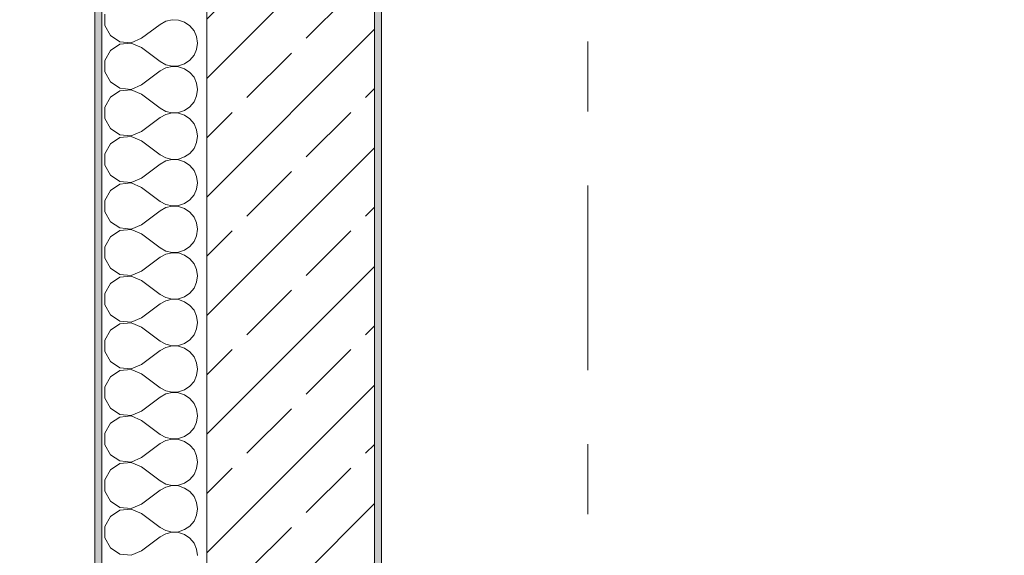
# Model space of a CAD drawing. Header units: metres. Extents: x -3.6 to 84.5, y -11 to 16.8.
# Tile 78 of 256: x -0.3 to 1.1, y 12.2 to 13. Entities that reach past the tile are written whole.
import ezdxf

# ---------------------------------------------------------------- set-up
doc = ezdxf.new("R2010")
doc.units = ezdxf.units.M
doc.header["$MEASUREMENT"] = 0
doc.linetypes.add('Strichlinie doppelt', pattern=[0.546806, 0.264583, -0.105833, 0.070556, -0.105833])
for name, color, linetype in [('152 - Bemaßung_ Beschriftung.Ausbau', 7, 'Continuous'), ('451 - Universal.Achsen Raster', 7, 'Continuous'), ('603 - Struktur.Bodenplatte_ Decke Roh', 7, 'Continuous'), ('604 - Struktur.Wand Aussen', 7, 'Continuous'), ('650 - Abdeckung.Fußboden Aufbau', 7, 'Continuous')]:
    doc.layers.add(name, color=color, linetype=linetype)
doc.styles.add('ERSTELLTER_STIL_2', font='txt')
doc.dimstyles.new('ERSTELLTER_STIL__1', dxfattribs={"dimtxt": 0.1, "dimasz": 0.0532, "dimexe": 0.18, "dimexo": 0.0625, "dimgap": 0, "dimtad": 1, "dimzin": 0, "dimdsep": 46, "dimtxsty": 'ERSTELLTER_STIL_2', "dimblk": 'ARROWHEAD_2', "dimblk1": 'ARROWHEAD_2', "dimblk2": 'ARROWHEAD_2', "dimcen": 0.09, "dimse1": 1, "dimse2": 1, "dimclrd": 7, "dimclre": 7, "dimclrt": 7, "dimazin": 0, "dimtfac": 1, "dimtdec": 4, "dimtmove": 0, "dimatfit": 3, "dimfxl": 1, "dimtolj": 1, "dimtzin": 0, "dimarcsym": 0})
doc.dimstyles.new('ERSTELLTER_STIL__10', dxfattribs={"dimtxt": 0.1, "dimasz": 0.0532, "dimexe": 0.18, "dimexo": 0.0625, "dimgap": 0, "dimtad": 1, "dimzin": 0, "dimdsep": 46, "dimtxsty": 'ERSTELLTER_STIL_2', "dimblk": 'ARROWHEAD_2', "dimblk1": 'ARROWHEAD_2', "dimblk2": 'ARROWHEAD_2', "dimcen": 0.09, "dimse1": 1, "dimse2": 1, "dimclrd": 256, "dimclre": 256, "dimclrt": 256, "dimazin": 0, "dimtfac": 1, "dimtdec": 4, "dimtmove": 0, "dimatfit": 3, "dimfxl": 1, "dimtolj": 1, "dimtzin": 0, "dimarcsym": 0})
doc.dimstyles.new('ERSTELLTER_STIL__3', dxfattribs={"dimtxt": 0.1, "dimasz": 0.0532, "dimexe": 0.18, "dimexo": 0.0625, "dimgap": 0, "dimtad": 1, "dimtih": 1, "dimtoh": 1, "dimzin": 0, "dimdsep": 46, "dimtxsty": 'ERSTELLTER_STIL_2', "dimblk": 'ARROWHEAD_2', "dimblk1": 'ARROWHEAD_2', "dimblk2": 'ARROWHEAD_2', "dimcen": 0.09, "dimse1": 1, "dimse2": 1, "dimclrd": 7, "dimclre": 7, "dimclrt": 7, "dimazin": 0, "dimtfac": 1, "dimtdec": 4, "dimtmove": 0, "dimatfit": 3, "dimfxl": 1, "dimtolj": 1, "dimtzin": 0, "dimarcsym": 0})
doc.dimstyles.new('ERSTELLTER_STIL__4', dxfattribs={"dimtxt": 0.1, "dimasz": 0.0532, "dimexe": 0.18, "dimexo": 0.0625, "dimgap": 0, "dimtad": 1, "dimtih": 1, "dimtoh": 1, "dimzin": 0, "dimdsep": 46, "dimtxsty": 'ERSTELLTER_STIL_2', "dimblk": 'ARROWHEAD_2', "dimblk1": 'ARROWHEAD_2', "dimblk2": 'ARROWHEAD_2', "dimcen": 0.09, "dimse1": 1, "dimse2": 1, "dimclrd": 7, "dimclre": 7, "dimclrt": 7, "dimazin": 0, "dimtfac": 1, "dimtdec": 4, "dimtmove": 2, "dimatfit": 3, "dimfxl": 1, "dimtolj": 1, "dimtzin": 0, "dimarcsym": 0})

# ---------------------------------------------------------------- blocks, each defined once
blk = doc.blocks.new('*X25')
at = {"layer": '604 - Struktur.Wand Aussen', "color": 7, "linetype": 'Continuous', "lineweight": 5}
for p, q in [((-0.1607, 12.9748), (-0.1607, 12.9585)), ((-0.1083, 12.94), (-0.0817, 12.96)), ((-0.0736, 12.9645), (-0.0817, 12.96)), ((-0.0647, 12.9665), (-0.0736, 12.9645)), ((-0.0555, 12.9661), (-0.0647, 12.9665)), ((-0.0468, 12.9631), (-0.0555, 12.9661)), ((-0.0392, 12.9579), (-0.0468, 12.9631)), ((-0.1607, 12.9585), (-0.153, 12.9442)), ((-0.0333, 12.9509), (-0.0392, 12.9579)), ((-0.0296, 12.9424), (-0.0333, 12.9509)), ((-0.153, 12.9442), (-0.1395, 12.9352)), ((-0.1395, 12.9314), (-0.153, 12.9224)), ((-0.1395, 12.9352), (-0.1233, 12.9337)), ((-0.1233, 12.933), (-0.1395, 12.9314)), ((-0.1233, 12.9337), (-0.1083, 12.94)), ((-0.1083, 12.9267), (-0.1233, 12.933)), ((-0.0283, 12.9333), (-0.0296, 12.9424)), ((-0.0296, 12.9242), (-0.0283, 12.9333)), ((-0.153, 12.9224), (-0.1607, 12.9081)), ((-0.1083, 12.9267), (-0.0817, 12.9067)), ((-0.0333, 12.9158), (-0.0296, 12.9242)), ((-0.1607, 12.9081), (-0.1607, 12.8919)), ((-0.0817, 12.9067), (-0.0736, 12.9022)), ((-0.0555, 12.9006), (-0.0468, 12.9035)), ((-0.0468, 12.9035), (-0.0392, 12.9087)), ((-0.0392, 12.9087), (-0.0333, 12.9158)), ((-0.1607, 12.8919), (-0.153, 12.8776)), ((-0.1083, 12.8733), (-0.0817, 12.8933)), ((-0.0736, 12.8978), (-0.0817, 12.8933)), ((-0.0736, 12.9022), (-0.0647, 12.9001)), ((-0.0647, 12.8999), (-0.0736, 12.8978)), ((-0.0647, 12.9001), (-0.0555, 12.9006)), ((-0.0555, 12.8994), (-0.0647, 12.8999)), ((-0.0468, 12.8965), (-0.0555, 12.8994)), ((-0.0392, 12.8913), (-0.0468, 12.8965)), ((-0.0333, 12.8842), (-0.0392, 12.8913)), ((-0.153, 12.8776), (-0.1395, 12.8686)), ((-0.0296, 12.8758), (-0.0333, 12.8842)), ((-0.0283, 12.8667), (-0.0296, 12.8758)), ((-0.1395, 12.8648), (-0.153, 12.8558)), ((-0.1395, 12.8686), (-0.1233, 12.867)), ((-0.1233, 12.8663), (-0.1395, 12.8648)), ((-0.1233, 12.867), (-0.1083, 12.8733)), ((-0.1083, 12.86), (-0.1233, 12.8663)), ((-0.0296, 12.8576), (-0.0283, 12.8667)), ((-0.153, 12.8558), (-0.1607, 12.8415)), ((-0.1083, 12.86), (-0.0817, 12.84)), ((-0.0392, 12.8421), (-0.0333, 12.8491)), ((-0.0333, 12.8491), (-0.0296, 12.8576)), ((-0.1607, 12.8415), (-0.1607, 12.8252)), ((-0.0817, 12.84), (-0.0736, 12.8355)), ((-0.0736, 12.8355), (-0.0647, 12.8335)), ((-0.0647, 12.8332), (-0.0736, 12.8311)), ((-0.0647, 12.8335), (-0.0555, 12.8339)), ((-0.0555, 12.8328), (-0.0647, 12.8332)), ((-0.0555, 12.8339), (-0.0468, 12.8369)), ((-0.0468, 12.8298), (-0.0555, 12.8328)), ((-0.0468, 12.8369), (-0.0392, 12.8421)), ((-0.1607, 12.8252), (-0.153, 12.8109)), ((-0.1083, 12.8067), (-0.0817, 12.8267)), ((-0.0736, 12.8311), (-0.0817, 12.8267)), ((-0.0392, 12.8246), (-0.0468, 12.8298)), ((-0.0333, 12.8175), (-0.0392, 12.8246)), ((-0.153, 12.8109), (-0.1395, 12.8019)), ((-0.1233, 12.8004), (-0.1083, 12.8067)), ((-0.0296, 12.8091), (-0.0333, 12.8175)), ((-0.0283, 12.8), (-0.0296, 12.8091)), ((-0.1395, 12.7981), (-0.153, 12.7891)), ((-0.1395, 12.8019), (-0.1233, 12.8004)), ((-0.1233, 12.7996), (-0.1395, 12.7981)), ((-0.1083, 12.7933), (-0.1233, 12.7996)), ((-0.1083, 12.7933), (-0.0817, 12.7733)), ((-0.0333, 12.7825), (-0.0296, 12.7909)), ((-0.0296, 12.7909), (-0.0283, 12.8)), ((-0.153, 12.7891), (-0.1607, 12.7748)), ((-0.0392, 12.7754), (-0.0333, 12.7825)), ((-0.1607, 12.7748), (-0.1607, 12.7585)), ((-0.0817, 12.7733), (-0.0736, 12.7689)), ((-0.0736, 12.7645), (-0.0817, 12.76)), ((-0.0736, 12.7689), (-0.0647, 12.7668)), ((-0.0647, 12.7665), (-0.0736, 12.7645)), ((-0.0647, 12.7668), (-0.0555, 12.7672)), ((-0.0555, 12.7661), (-0.0647, 12.7665)), ((-0.0555, 12.7672), (-0.0468, 12.7702)), ((-0.0468, 12.7631), (-0.0555, 12.7661)), ((-0.0468, 12.7702), (-0.0392, 12.7754)), ((-0.0392, 12.7579), (-0.0468, 12.7631)), ((-0.1607, 12.7585), (-0.153, 12.7442)), ((-0.1083, 12.74), (-0.0817, 12.76)), ((-0.0333, 12.7509), (-0.0392, 12.7579)), ((-0.0296, 12.7424), (-0.0333, 12.7509)), ((-0.153, 12.7442), (-0.1395, 12.7352)), ((-0.1395, 12.7352), (-0.1233, 12.7337)), ((-0.1233, 12.7337), (-0.1083, 12.74)), ((-0.0283, 12.7333), (-0.0296, 12.7424)), ((-0.153, 12.7224), (-0.1607, 12.7081)), ((-0.1395, 12.7314), (-0.153, 12.7224)), ((-0.1233, 12.733), (-0.1395, 12.7314)), ((-0.1083, 12.7267), (-0.1233, 12.733)), ((-0.1083, 12.7267), (-0.0817, 12.7067)), ((-0.0333, 12.7158), (-0.0296, 12.7242)), ((-0.0296, 12.7242), (-0.0283, 12.7333)), ((-0.1607, 12.7081), (-0.1607, 12.6919)), ((-0.0817, 12.7067), (-0.0736, 12.7022)), ((-0.0468, 12.7035), (-0.0392, 12.7087)), ((-0.0392, 12.7087), (-0.0333, 12.7158)), ((-0.1607, 12.6919), (-0.153, 12.6776)), ((-0.1083, 12.6733), (-0.0817, 12.6933)), ((-0.0736, 12.6978), (-0.0817, 12.6933)), ((-0.0736, 12.7022), (-0.0647, 12.7001)), ((-0.0647, 12.6999), (-0.0736, 12.6978)), ((-0.0647, 12.7001), (-0.0555, 12.7006)), ((-0.0555, 12.6994), (-0.0647, 12.6999)), ((-0.0555, 12.7006), (-0.0468, 12.7035)), ((-0.0468, 12.6965), (-0.0555, 12.6994)), ((-0.0392, 12.6913), (-0.0468, 12.6965)), ((-0.0333, 12.6842), (-0.0392, 12.6913)), ((-0.0296, 12.6758), (-0.0333, 12.6842)), ((-0.153, 12.6776), (-0.1395, 12.6686)), ((-0.1395, 12.6648), (-0.153, 12.6558)), ((-0.1395, 12.6686), (-0.1233, 12.667)), ((-0.1233, 12.6663), (-0.1395, 12.6648)), ((-0.1233, 12.667), (-0.1083, 12.6733)), ((-0.1083, 12.66), (-0.1233, 12.6663)), ((-0.0283, 12.6667), (-0.0296, 12.6758)), ((-0.0296, 12.6576), (-0.0283, 12.6667)), ((-0.153, 12.6558), (-0.1607, 12.6415)), ((-0.1083, 12.66), (-0.0817, 12.64)), ((-0.0333, 12.6491), (-0.0296, 12.6576)), ((-0.1607, 12.6415), (-0.1607, 12.6252)), ((-0.0817, 12.64), (-0.0736, 12.6355)), ((-0.0736, 12.6355), (-0.0647, 12.6335)), ((-0.0555, 12.6339), (-0.0468, 12.6369)), ((-0.0468, 12.6369), (-0.0392, 12.6421)), ((-0.0392, 12.6421), (-0.0333, 12.6491)), ((-0.1607, 12.6252), (-0.153, 12.6109)), ((-0.1083, 12.6067), (-0.0817, 12.6267)), ((-0.0736, 12.6311), (-0.0817, 12.6267)), ((-0.0647, 12.6332), (-0.0736, 12.6311)), ((-0.0647, 12.6335), (-0.0555, 12.6339)), ((-0.0555, 12.6328), (-0.0647, 12.6332)), ((-0.0468, 12.6298), (-0.0555, 12.6328)), ((-0.0392, 12.6246), (-0.0468, 12.6298)), ((-0.0333, 12.6175), (-0.0392, 12.6246)), ((-0.153, 12.6109), (-0.1395, 12.6019)), ((-0.0296, 12.6091), (-0.0333, 12.6175)), ((-0.0283, 12.6), (-0.0296, 12.6091)), ((-0.1395, 12.5981), (-0.153, 12.5891)), ((-0.1395, 12.6019), (-0.1233, 12.6004)), ((-0.1233, 12.5996), (-0.1395, 12.5981)), ((-0.1233, 12.6004), (-0.1083, 12.6067)), ((-0.1083, 12.5933), (-0.1233, 12.5996)), ((-0.1083, 12.5933), (-0.0817, 12.5733)), ((-0.0296, 12.5909), (-0.0283, 12.6)), ((-0.153, 12.5891), (-0.1607, 12.5748)), ((-0.0392, 12.5754), (-0.0333, 12.5825)), ((-0.0333, 12.5825), (-0.0296, 12.5909)), ((-0.1607, 12.5748), (-0.1607, 12.5585)), ((-0.0817, 12.5733), (-0.0736, 12.5689)), ((-0.0736, 12.5689), (-0.0647, 12.5668)), ((-0.0647, 12.5665), (-0.0736, 12.5645)), ((-0.0647, 12.5668), (-0.0555, 12.5672)), ((-0.0555, 12.5661), (-0.0647, 12.5665)), ((-0.0555, 12.5672), (-0.0468, 12.5702)), ((-0.0468, 12.5631), (-0.0555, 12.5661)), ((-0.0468, 12.5702), (-0.0392, 12.5754)), ((-0.1607, 12.5585), (-0.153, 12.5442)), ((-0.1083, 12.54), (-0.0817, 12.56)), ((-0.0736, 12.5645), (-0.0817, 12.56)), ((-0.0392, 12.5579), (-0.0468, 12.5631)), ((-0.0333, 12.5509), (-0.0392, 12.5579)), ((-0.0296, 12.5424), (-0.0333, 12.5509)), ((-0.153, 12.5442), (-0.1395, 12.5352)), ((-0.1233, 12.5337), (-0.1083, 12.54)), ((-0.0283, 12.5333), (-0.0296, 12.5424)), ((-0.1395, 12.5314), (-0.153, 12.5224)), ((-0.1395, 12.5352), (-0.1233, 12.5337)), ((-0.1233, 12.533), (-0.1395, 12.5314)), ((-0.1083, 12.5267), (-0.1233, 12.533)), ((-0.1083, 12.5267), (-0.0817, 12.5067)), ((-0.0333, 12.5158), (-0.0296, 12.5242)), ((-0.0296, 12.5242), (-0.0283, 12.5333)), ((-0.153, 12.5224), (-0.1607, 12.5081)), ((-0.0468, 12.5035), (-0.0392, 12.5087)), ((-0.0392, 12.5087), (-0.0333, 12.5158)), ((-0.1607, 12.5081), (-0.1607, 12.4919)), ((-0.0817, 12.5067), (-0.0736, 12.5022)), ((-0.0736, 12.4978), (-0.0817, 12.4933)), ((-0.0736, 12.5022), (-0.0647, 12.5001)), ((-0.0647, 12.4999), (-0.0736, 12.4978)), ((-0.0647, 12.5001), (-0.0555, 12.5006)), ((-0.0555, 12.4994), (-0.0647, 12.4999)), ((-0.0555, 12.5006), (-0.0468, 12.5035)), ((-0.0468, 12.4965), (-0.0555, 12.4994)), ((-0.0392, 12.4913), (-0.0468, 12.4965)), ((-0.1607, 12.4919), (-0.153, 12.4776)), ((-0.1083, 12.4733), (-0.0817, 12.4933)), ((-0.0333, 12.4842), (-0.0392, 12.4913)), ((-0.0296, 12.4758), (-0.0333, 12.4842)), ((-0.153, 12.4776), (-0.1395, 12.4686)), ((-0.1395, 12.4686), (-0.1233, 12.467)), ((-0.1233, 12.467), (-0.1083, 12.4733)), ((-0.0283, 12.4667), (-0.0296, 12.4758)), ((-0.0296, 12.4576), (-0.0283, 12.4667)), ((-0.153, 12.4558), (-0.1607, 12.4415)), ((-0.1395, 12.4648), (-0.153, 12.4558)), ((-0.1233, 12.4663), (-0.1395, 12.4648)), ((-0.1083, 12.46), (-0.1233, 12.4663)), ((-0.1083, 12.46), (-0.0817, 12.44)), ((-0.0333, 12.4491), (-0.0296, 12.4576)), ((-0.1607, 12.4415), (-0.1607, 12.4252)), ((-0.0817, 12.44), (-0.0736, 12.4355)), ((-0.0468, 12.4369), (-0.0392, 12.4421)), ((-0.0392, 12.4421), (-0.0333, 12.4491)), ((-0.1607, 12.4252), (-0.153, 12.4109)), ((-0.1083, 12.4067), (-0.0817, 12.4267)), ((-0.0736, 12.4311), (-0.0817, 12.4267)), ((-0.0736, 12.4355), (-0.0647, 12.4335)), ((-0.0647, 12.4332), (-0.0736, 12.4311)), ((-0.0647, 12.4335), (-0.0555, 12.4339)), ((-0.0555, 12.4328), (-0.0647, 12.4332)), ((-0.0555, 12.4339), (-0.0468, 12.4369)), ((-0.0468, 12.4298), (-0.0555, 12.4328)), ((-0.0392, 12.4246), (-0.0468, 12.4298)), ((-0.0333, 12.4175), (-0.0392, 12.4246)), ((-0.153, 12.4109), (-0.1395, 12.4019)), ((-0.0296, 12.4091), (-0.0333, 12.4175)), ((-0.1395, 12.3981), (-0.153, 12.3891)), ((-0.1395, 12.4019), (-0.1233, 12.4004)), ((-0.1233, 12.3996), (-0.1395, 12.3981)), ((-0.1233, 12.4004), (-0.1083, 12.4067)), ((-0.1083, 12.3933), (-0.1233, 12.3996)), ((-0.0283, 12.4), (-0.0296, 12.4091)), ((-0.0296, 12.3909), (-0.0283, 12.4)), ((-0.153, 12.3891), (-0.1607, 12.3748)), ((-0.1083, 12.3933), (-0.0817, 12.3733)), ((-0.0392, 12.3754), (-0.0333, 12.3825)), ((-0.0333, 12.3825), (-0.0296, 12.3909)), ((-0.1607, 12.3748), (-0.1607, 12.3585)), ((-0.0817, 12.3733), (-0.0736, 12.3689)), ((-0.0736, 12.3689), (-0.0647, 12.3668)), ((-0.0555, 12.3672), (-0.0468, 12.3702)), ((-0.0468, 12.3702), (-0.0392, 12.3754)), ((-0.1607, 12.3585), (-0.153, 12.3442)), ((-0.1083, 12.34), (-0.0817, 12.36)), ((-0.0736, 12.3645), (-0.0817, 12.36)), ((-0.0647, 12.3665), (-0.0736, 12.3645)), ((-0.0647, 12.3668), (-0.0555, 12.3672)), ((-0.0555, 12.3661), (-0.0647, 12.3665)), ((-0.0468, 12.3631), (-0.0555, 12.3661)), ((-0.0392, 12.3579), (-0.0468, 12.3631)), ((-0.0333, 12.3509), (-0.0392, 12.3579)), ((-0.153, 12.3442), (-0.1395, 12.3352)), ((-0.1233, 12.3337), (-0.1083, 12.34)), ((-0.0296, 12.3424), (-0.0333, 12.3509)), ((-0.0283, 12.3333), (-0.0296, 12.3424)), ((-0.1395, 12.3314), (-0.153, 12.3224)), ((-0.1395, 12.3352), (-0.1233, 12.3337)), ((-0.1233, 12.333), (-0.1395, 12.3314)), ((-0.1083, 12.3267), (-0.1233, 12.333)), ((-0.1083, 12.3267), (-0.0817, 12.3067)), ((-0.0296, 12.3242), (-0.0283, 12.3333)), ((-0.153, 12.3224), (-0.1607, 12.3081)), ((-0.0392, 12.3087), (-0.0333, 12.3158)), ((-0.0333, 12.3158), (-0.0296, 12.3242)), ((-0.1607, 12.3081), (-0.1607, 12.2919)), ((-0.0817, 12.3067), (-0.0736, 12.3022)), ((-0.0736, 12.2978), (-0.0817, 12.2933)), ((-0.0736, 12.3022), (-0.0647, 12.3001)), ((-0.0647, 12.2999), (-0.0736, 12.2978)), ((-0.0647, 12.3001), (-0.0555, 12.3006)), ((-0.0555, 12.2994), (-0.0647, 12.2999)), ((-0.0555, 12.3006), (-0.0468, 12.3035)), ((-0.0468, 12.2965), (-0.0555, 12.2994)), ((-0.0468, 12.3035), (-0.0392, 12.3087)), ((-0.1607, 12.2919), (-0.153, 12.2776)), ((-0.1083, 12.2733), (-0.0817, 12.2933)), ((-0.0392, 12.2913), (-0.0468, 12.2965)), ((-0.0333, 12.2842), (-0.0392, 12.2913)), ((-0.0296, 12.2758), (-0.0333, 12.2842)), ((-0.153, 12.2776), (-0.1395, 12.2686)), ((-0.1233, 12.267), (-0.1083, 12.2733)), ((-0.0283, 12.2667), (-0.0296, 12.2758)), ((-0.153, 12.2558), (-0.1607, 12.2415)), ((-0.1395, 12.2648), (-0.153, 12.2558)), ((-0.1395, 12.2686), (-0.1233, 12.267)), ((-0.1233, 12.2663), (-0.1395, 12.2648)), ((-0.1083, 12.26), (-0.1233, 12.2663)), ((-0.1083, 12.26), (-0.0817, 12.24)), ((-0.0333, 12.2491), (-0.0296, 12.2576)), ((-0.0296, 12.2576), (-0.0283, 12.2667)), ((-0.1607, 12.2415), (-0.1607, 12.2252)), ((-0.0468, 12.2369), (-0.0392, 12.2421)), ((-0.0392, 12.2421), (-0.0333, 12.2491)), ((-0.0817, 12.24), (-0.0736, 12.2355)), ((-0.0736, 12.2311), (-0.0817, 12.2267)), ((-0.0736, 12.2355), (-0.0647, 12.2335)), ((-0.0647, 12.2332), (-0.0736, 12.2311)), ((-0.0647, 12.2335), (-0.0555, 12.2339)), ((-0.0555, 12.2328), (-0.0647, 12.2332)), ((-0.0555, 12.2339), (-0.0468, 12.2369)), ((-0.0468, 12.2298), (-0.0555, 12.2328)), ((-0.0392, 12.2246), (-0.0468, 12.2298)), ((-0.1607, 12.2252), (-0.153, 12.2109)), ((-0.1083, 12.2067), (-0.0817, 12.2267)), ((-0.0333, 12.2175), (-0.0392, 12.2246)), ((-0.0296, 12.2091), (-0.0333, 12.2175)), ((-0.153, 12.2109), (-0.1395, 12.2019)), ((-0.1395, 12.2019), (-0.1233, 12.2004)), ((-0.1233, 12.2004), (-0.1083, 12.2067)), ((-0.0283, 12.2), (-0.0296, 12.2091))]:
    blk.add_line(p, q, dxfattribs=at)
blk = doc.blocks.new('*D241')
at = {"layer": '152 - Bemaßung_ Beschriftung.Ausbau', "color": 160, "linetype": 'Continuous', "lineweight": 5, "true_color": 0x3232ff}
for p, q in [((-3.21, 13.7152), (-3.14, 13.6748)), ((-3.175, 13.15), (-3.175, 13.695)), ((-3.21, 13.1702), (-3.14, 13.1298)), ((-3.1225, 13.15), (-3.2275, 13.15)), ((-3.175, 8.3), (-3.175, 13.15))]:
    blk.add_line(p, q, dxfattribs=at)
at = {"layer": '152 - Bemaßung_ Beschriftung.Ausbau', "color": 160, "lineweight": 5, "true_color": 0x3232ff, "char_height": 0.1, "attachment_point": 7, "rotation": 90, "style": 'ERSTELLTER_STIL_2'}
for s, insert in [('\\A1;{\\pql;\\fArial|b0|i0|c0|p38;54\\fArial|b0|i0|c0|p38;\\A1{\\H.66x;\\S5^  ;}}', (-3.1934, 13.2457)), ('\\A1;{\\pql;\\fArial|b0|i0|c0|p38;15}', (-3.195, 13.523))]:
    blk.add_mtext(s, dxfattribs=dict(at, insert=insert))
blk = doc.blocks.new('ARROWHEAD_2')
at = {"color": 0, "linetype": 'Continuous', "lineweight": 0}
for p, q in [((-0.378, -0.655), (0.378, 0.655)), ((0, 0), (-1, 0))]:
    blk.add_line(p, q, dxfattribs=at)
blk = doc.blocks.new('*D243')
at = {"layer": '152 - Bemaßung_ Beschriftung.Ausbau', "color": 7, "linetype": 'Continuous', "lineweight": 5}
for p, q in [((-2.675, 13.845), (-2.675, 13.8792)), ((-2.64, 13.8248), (-2.71, 13.8652)), ((-2.6225, 13.845), (-2.7275, 13.845)), ((-2.675, -0.145), (-2.675, 13.845)), ((-2.71, -0.1248), (-2.64, -0.1652)), ((-2.6225, -0.145), (-2.7275, -0.145)), ((-2.675, -0.1792), (-2.675, -0.145))]:
    blk.add_line(p, q, dxfattribs=at)
at = {"layer": '152 - Bemaßung_ Beschriftung.Ausbau', "color": 7, "lineweight": 5, "insert": (-2.695, 6.679), "char_height": 0.1, "attachment_point": 7, "rotation": 90, "style": 'ERSTELLTER_STIL_2'}
blk.add_mtext('\\A1;{\\pql;\\fArial|b0|i0|c0|p38;13,99}', dxfattribs=at)
blk = doc.blocks.new('*D321')
at = {"layer": '152 - Bemaßung_ Beschriftung.Ausbau', "color": 7, "linetype": 'Continuous', "lineweight": 5}
for p, q in [((-0.165, 14.8025), (-0.165, 14.9075)), ((-0.015, 14.8025), (-0.015, 14.9075)), ((-0.1448, 14.89), (-0.1852, 14.82)), ((0.0052, 14.89), (-0.0352, 14.82)), ((-0.1992, 14.855), (-0.165, 14.855)), ((-0.165, 14.855), (-0.015, 14.855)), ((-0.015, 14.855), (1.12, 14.855))]:
    blk.add_line(p, q, dxfattribs=at)
at = {"layer": '152 - Bemaßung_ Beschriftung.Ausbau', "color": 7, "lineweight": 5, "insert": (-0.1651, 14.8645), "char_height": 0.1, "attachment_point": 7, "style": 'ERSTELLTER_STIL_2'}
blk.add_mtext('\\A1;{\\pql;\\fArial|b0|i0|c0|p38;15}', dxfattribs=at)
blk = doc.blocks.new('*D322')
at = {"layer": '152 - Bemaßung_ Beschriftung.Ausbau', "color": 7, "linetype": 'Continuous', "lineweight": 5}
for p, q in [((0.0052, 14.89), (-0.0352, 14.82)), ((-0.015, 14.855), (1.12, 14.855))]:
    blk.add_line(p, q, dxfattribs=at)
blk = doc.blocks.new('*D360')
at = {"layer": '152 - Bemaßung_ Beschriftung.Ausbau', "color": 7, "linetype": 'Continuous', "lineweight": 5}
for p, q in [((-0.165, 15.3025), (-0.165, 15.4075)), ((-0.015, 15.3025), (-0.015, 15.4075)), ((-0.1448, 15.39), (-0.1852, 15.32)), ((0.0052, 15.39), (-0.0352, 15.32)), ((-0.1992, 15.355), (-0.165, 15.355)), ((-0.165, 15.355), (-0.015, 15.355)), ((-0.015, 15.355), (0.225, 15.355))]:
    blk.add_line(p, q, dxfattribs=at)
at = {"layer": '152 - Bemaßung_ Beschriftung.Ausbau', "color": 7, "lineweight": 5, "insert": (-0.1651, 15.3645), "char_height": 0.1, "attachment_point": 7, "style": 'ERSTELLTER_STIL_2'}
blk.add_mtext('\\A1;{\\pql;\\fArial|b0|i0|c0|p38;15}', dxfattribs=at)
blk = doc.blocks.new('*D361')
at = {"layer": '152 - Bemaßung_ Beschriftung.Ausbau', "color": 7, "linetype": 'Continuous', "lineweight": 5}
for p, q in [((0.0052, 15.39), (-0.0352, 15.32)), ((-0.015, 15.355), (0.225, 15.355))]:
    blk.add_line(p, q, dxfattribs=at)
blk = doc.blocks.new('*D362')
at = {"layer": '152 - Bemaßung_ Beschriftung.Ausbau', "color": 7, "linetype": 'Continuous', "lineweight": 5}
for p, q in [((0.0052, 15.39), (-0.0352, 15.32)), ((0.2452, 15.39), (0.2048, 15.32)), ((-0.015, 15.355), (0.225, 15.355))]:
    blk.add_line(p, q, dxfattribs=at)
at = {"layer": '152 - Bemaßung_ Beschriftung.Ausbau', "color": 7, "lineweight": 5, "insert": (0.0291, 15.375), "char_height": 0.1, "attachment_point": 7, "style": 'ERSTELLTER_STIL_2'}
blk.add_mtext('\\A1;{\\pql;\\fArial|b0|i0|c0|p38;24}', dxfattribs=at)
blk = doc.blocks.new('*D363')
at = {"layer": '152 - Bemaßung_ Beschriftung.Ausbau', "color": 7, "linetype": 'Continuous', "lineweight": 5}
for p, q in [((0.225, 15.3025), (0.225, 15.4075)), ((7.67, 15.3025), (7.67, 15.4075)), ((0.2452, 15.39), (0.2048, 15.32)), ((7.6902, 15.39), (7.6498, 15.32)), ((-0.015, 15.355), (0.225, 15.355)), ((0.225, 15.355), (7.67, 15.355)), ((7.67, 15.355), (7.8, 15.355))]:
    blk.add_line(p, q, dxfattribs=at)
at = {"layer": '152 - Bemaßung_ Beschriftung.Ausbau', "color": 7, "lineweight": 5, "char_height": 0.1, "attachment_point": 7, "style": 'ERSTELLTER_STIL_2'}
for s, insert in [('\\A1;{\\pql;\\fArial|b0|i0|c0|p38;7,44\\fArial|b0|i0|c0|p38;\\A1{\\H.66x;\\S5^  ;}}', (3.7135, 15.3556)), ('\\A1;{\\pql;\\fArial|b0|i0|c0|p38;13}', (7.498, 15.375))]:
    blk.add_mtext(s, dxfattribs=dict(at, insert=insert))
blk = doc.blocks.new('*D394')
at = {"layer": '152 - Bemaßung_ Beschriftung.Ausbau', "color": 7, "linetype": 'Continuous', "lineweight": 5}
for p, q in [((-0.165, 15.8025), (-0.165, 15.9075)), ((-0.015, 15.8025), (-0.015, 15.9075)), ((-0.1448, 15.89), (-0.1852, 15.82)), ((0.0052, 15.89), (-0.0352, 15.82)), ((-0.1992, 15.855), (-0.165, 15.855)), ((-0.165, 15.855), (-0.015, 15.855)), ((-0.015, 15.855), (0.225, 15.855))]:
    blk.add_line(p, q, dxfattribs=at)
at = {"layer": '152 - Bemaßung_ Beschriftung.Ausbau', "color": 7, "lineweight": 5, "insert": (-0.1651, 15.8645), "char_height": 0.1, "attachment_point": 7, "style": 'ERSTELLTER_STIL_2'}
blk.add_mtext('\\A1;{\\pql;\\fArial|b0|i0|c0|p38;15}', dxfattribs=at)
blk = doc.blocks.new('*D395')
at = {"layer": '152 - Bemaßung_ Beschriftung.Ausbau', "color": 7, "linetype": 'Continuous', "lineweight": 5}
for p, q in [((0.0052, 15.89), (-0.0352, 15.82)), ((-0.015, 15.855), (0.225, 15.855))]:
    blk.add_line(p, q, dxfattribs=at)
blk = doc.blocks.new('*D396')
at = {"layer": '152 - Bemaßung_ Beschriftung.Ausbau', "color": 7, "linetype": 'Continuous', "lineweight": 5}
for p, q in [((0.0052, 15.89), (-0.0352, 15.82)), ((0.2452, 15.89), (0.2048, 15.82)), ((-0.015, 15.855), (0.225, 15.855))]:
    blk.add_line(p, q, dxfattribs=at)
at = {"layer": '152 - Bemaßung_ Beschriftung.Ausbau', "color": 7, "lineweight": 5, "char_height": 0.1, "attachment_point": 7, "style": 'ERSTELLTER_STIL_2'}
for s, insert in [('\\A1;{\\pql;\\fArial|b0|i0|c0|p38;15\\fArial|b0|i0|c0|p38;\\A1{\\H.66x;\\S5^  ;}}', (0.2144, 15.8666)), ('\\A1;{\\pql;\\fArial|b0|i0|c0|p38;24}', (0.0291, 15.875))]:
    blk.add_mtext(s, dxfattribs=dict(at, insert=insert))
blk = doc.blocks.new('*D397')
at = {"layer": '152 - Bemaßung_ Beschriftung.Ausbau', "color": 7, "linetype": 'Continuous', "lineweight": 5}
for p, q in [((0.225, 15.8025), (0.225, 15.9075)), ((0.2452, 15.89), (0.2048, 15.82)), ((0.4002, 15.89), (0.3598, 15.82)), ((-0.015, 15.855), (0.225, 15.855)), ((0.225, 15.855), (0.38, 15.855))]:
    blk.add_line(p, q, dxfattribs=at)
blk = doc.blocks.new('*D461')
at = {"layer": '152 - Bemaßung_ Beschriftung.Ausbau', "color": 7, "linetype": 'Continuous', "lineweight": 5}
for p, q in [((-1.175, 7.895), (-1.175, 13.695)), ((-1.21, 7.9152), (-1.14, 7.8748)), ((-1.1225, 7.895), (-1.2275, 7.895)), ((-1.175, 6.105), (-1.175, 7.895)), ((-1.21, 6.1252), (-1.14, 6.0848)), ((-1.1225, 6.105), (-1.2275, 6.105)), ((-1.175, 0.005), (-1.175, 6.105))]:
    blk.add_line(p, q, dxfattribs=at)
at = {"layer": '152 - Bemaßung_ Beschriftung.Ausbau', "color": 7, "lineweight": 5, "char_height": 0.1, "attachment_point": 7, "rotation": 90, "style": 'ERSTELLTER_STIL_2'}
for s, insert in [('\\A1;{\\pql;\\fArial|b0|i0|c0|p38;1,79}', (-1.195, 6.867)), ('\\A1;{\\pql;\\fArial|b0|i0|c0|p38;2,01}', (-1.055, 6.867))]:
    blk.add_mtext(s, dxfattribs=dict(at, insert=insert))
blk = doc.blocks.new('*D462')
at = {"layer": '152 - Bemaßung_ Beschriftung.Ausbau', "color": 7, "linetype": 'Continuous', "lineweight": 5}
for p, q in [((-1.175, 13.695), (-1.175, 13.845)), ((-1.21, 13.7152), (-1.14, 13.6748)), ((-1.1225, 13.695), (-1.2275, 13.695)), ((-1.175, 7.895), (-1.175, 13.695)), ((-1.21, 7.9152), (-1.14, 7.8748))]:
    blk.add_line(p, q, dxfattribs=at)
at = {"layer": '152 - Bemaßung_ Beschriftung.Ausbau', "color": 7, "lineweight": 5, "char_height": 0.1, "attachment_point": 7, "rotation": 90, "style": 'ERSTELLTER_STIL_2'}
for s, insert in [('\\A1;{\\pql;\\fArial|b0|i0|c0|p38;15}', (-1.195, 13.523)), ('\\A1;{\\pql;\\fArial|b0|i0|c0|p38;5,80}', (-1.195, 10.5861))]:
    blk.add_mtext(s, dxfattribs=dict(at, insert=insert))
blk = doc.blocks.new('*D473')
at = {"layer": '152 - Bemaßung_ Beschriftung.Ausbau', "color": 7, "linetype": 'Continuous', "lineweight": 5}
for p, q in [((-2.175, 8.5), (-2.175, 13)), ((-2.21, 8.5202), (-2.14, 8.4798)), ((-2.1225, 8.5), (-2.2275, 8.5)), ((-2.175, 8.1), (-2.175, 8.5)), ((-2.21, 8.1202), (-2.14, 8.0798))]:
    blk.add_line(p, q, dxfattribs=at)
at = {"layer": '152 - Bemaßung_ Beschriftung.Ausbau', "color": 7, "lineweight": 5, "insert": (-2.195, 8.2241), "char_height": 0.1, "attachment_point": 7, "rotation": 90, "style": 'ERSTELLTER_STIL_2'}
blk.add_mtext('\\A1;{\\pql;\\fArial|b0|i0|c0|p38;40}', dxfattribs=at)
blk = doc.blocks.new('*D474')
at = {"layer": '152 - Bemaßung_ Beschriftung.Ausbau', "color": 7, "linetype": 'Continuous', "lineweight": 5}
for p, q in [((-2.175, 13), (-2.175, 13.45)), ((-2.21, 13.0202), (-2.14, 12.9798)), ((-2.1225, 13), (-2.2275, 13)), ((-2.175, 8.5), (-2.175, 13)), ((-2.21, 8.5202), (-2.14, 8.4798))]:
    blk.add_line(p, q, dxfattribs=at)
at = {"layer": '152 - Bemaßung_ Beschriftung.Ausbau', "color": 7, "lineweight": 5, "insert": (-2.195, 10.617), "char_height": 0.1, "attachment_point": 7, "rotation": 90, "style": 'ERSTELLTER_STIL_2'}
blk.add_mtext('\\A1;{\\pql;\\fArial|b0|i0|c0|p38;4,50}', dxfattribs=at)
blk = doc.blocks.new('*D648')
at = {"layer": '152 - Bemaßung_ Beschriftung.Ausbau', "color": 7, "linetype": 'Continuous', "lineweight": 5}
for p, q in [((-1.675, 13.455), (-1.675, 13.695)), ((-1.71, 13.4752), (-1.64, 13.4348)), ((-1.6225, 13.455), (-1.7275, 13.455)), ((-1.675, 0.245), (-1.675, 13.455)), ((-1.71, 0.2652), (-1.64, 0.2248)), ((-1.6225, 0.245), (-1.7275, 0.245)), ((-1.675, 0.005), (-1.675, 0.245))]:
    blk.add_line(p, q, dxfattribs=at)
at = {"layer": '152 - Bemaßung_ Beschriftung.Ausbau', "color": 7, "lineweight": 5, "insert": (-1.695, 6.679), "char_height": 0.1, "attachment_point": 7, "rotation": 90, "style": 'ERSTELLTER_STIL_2'}
blk.add_mtext('\\A1;{\\pql;\\fArial|b0|i0|c0|p38;13,21}', dxfattribs=at)

msp = doc.modelspace()

# ---------------------------------------------------------------- hatches: boundary and pattern name
at = {"layer": '604 - Struktur.Wand Aussen', "linetype": 'Continuous', "lineweight": 0, "true_color": 0x000000}
h = msp.add_hatch(dxfattribs=at)
h.set_pattern_fill('Verputz_0001', color=18, style=0, pattern_type=2)
h.set_pattern_definition([(0, (0, 0), (0, 0.08660254), [0, -0.05]), (0, (0.025, 0.0433), (0, 0.08660254), [0, -0.05])])
h.paths.add_polyline_path([(-0.165, 13.845), (-0.175, 13.845), (-0.175, 7.895), (-0.165, 7.895)])
h = msp.add_hatch(dxfattribs=at)
h.set_pattern_fill('Beton__Stahlbeton_0001', color=18, style=0, pattern_type=2)
h.set_pattern_definition([(45, (0, 0), (-0.0848528, 0.0848528), []), (45, (-0.04243, 0.04243), (-0.0848528, 0.0848528), [0.09, -0.03])])
h.paths.add_polyline_path([(-0.015, 13.455), (-0.015, 7.895), (0.105, 7.895), (0.175, 7.895), (0.225, 7.895), (0.225, 13.455)])
h = msp.add_hatch(dxfattribs=at)
h.set_pattern_fill('Gips_0001', color=18, style=0, pattern_type=2)
h.set_pattern_definition([(45, (0, 0), (-0.01767767, 0.01767767), [0, -0.025])])
h.paths.add_polyline_path([(0.235, 8.51), (0.235, 12.99), (0.225, 12.99), (0.225, 8.51)])

# ---------------------------------------------------------------- linework, layer by layer
at = {"layer": '451 - Universal.Achsen Raster', "color": 160, "linetype": 'Strichlinie doppelt', "lineweight": 9, "true_color": 0x3232ff}
msp.add_line((0.53, -10.585), (0.53, 16.355), dxfattribs=at)
at = {"layer": '603 - Struktur.Bodenplatte_ Decke Roh', "color": 7, "linetype": 'Continuous', "lineweight": 18, "flags": 128}
msp.add_lwpolyline([(62.275, 0.005), (62.275, 13.695), (50.78, 13.695), (50.78, 13), (50.84, 13), (50.84, 8.585), (49.03, 8.585), (49.03, 8.725), (47.41, 8.725), (47.41, 13), (47.48, 13), (47.48, 13.695), (14.78, 13.695), (14.78, 13), (14.84, 13), (14.84, 8.585), (13.03, 8.585), (13.03, 8.725), (11.41, 8.725), (11.41, 13), (11.48, 13), (11.48, 13.695), (-0.015, 13.695), (-0.015, 0.005)], dxfattribs=at)
at = {"layer": '604 - Struktur.Wand Aussen', "color": 7, "linetype": 'Continuous', "lineweight": 5}
msp.add_line((-0.165, 13.705), (-0.165, 7.895), dxfattribs=at)
at = {"layer": '604 - Struktur.Wand Aussen', "color": 7, "linetype": 'Continuous', "lineweight": 13}
for p, q in [((-0.015, 13.455), (-0.015, 7.895)), ((0.225, 8.51), (0.225, 12.99))]:
    msp.add_line(p, q, dxfattribs=at)
at = {"layer": '604 - Struktur.Wand Aussen', "color": 7, "linetype": 'Continuous', "lineweight": 5, "flags": 128}
for points in [[(-0.175, 13.855), (-0.175, 7.895)], [(0.235, 8.51), (0.235, 12.99)]]:
    msp.add_lwpolyline(points, dxfattribs=at)
at = {"layer": '650 - Abdeckung.Fußboden Aufbau', "color": 7, "linetype": 'Continuous', "lineweight": 13, "flags": 128}
msp.add_lwpolyline([(7.67, 12.99), (7.57, 12.99), (7.57, 13.445), (4.29, 13.445), (4.29, 12.99), (3.9702, 12.99), (3.9702, 13.445), (0.69, 13.445), (0.69, 12.99), (0.235, 12.99), (0.235, 8.51), (0.69, 8.51), (0.69, 8.09), (0.235, 8.09), (0.235, 6.01), (0.69, 6.01), (0.69, 5.19), (0.235, 5.19)], dxfattribs=at)

# ---------------------------------------------------------------- block references
at = {"layer": '604 - Struktur.Wand Aussen', "color": 7, "lineweight": 18}
msp.add_blockref('*X25', (0, 0), dxfattribs=at)

# ---------------------------------------------------------------- dimensions: what is measured, and where the dimension line sits
at = {"layer": '152 - Bemaßung_ Beschriftung.Ausbau', "color": 7, "linetype": 'Continuous', "lineweight": 5}
for base, p1, p2, dimstyle, picture, middle in [((0.225, 15.855), (-0.015, 13.695), (0.225, 6.85), 'ERSTELLTER_STIL__3', '*D396', (0.1053, 15.925)), ((-0.015, 15.855), (-0.165, 13.845), (-0.015, 6.85), 'ERSTELLTER_STIL__4', '*D394', (-0.0889, 15.9145)), ((-0.015, 15.855), (-0.015, 6.85), (-0.015, 13.695), 'ERSTELLTER_STIL__3', '*D395', (-0.018146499, 15.9250000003)), ((0.37999, 15.855), (0.225, 6.85), (0.37999, 13.44998), 'ERSTELLTER_STIL__4', '*D397', (0.42574, 15.91825)), ((7.67, 15.355), (0.225, 6.85), (7.67, 10.7499822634), 'ERSTELLTER_STIL__3', '*D363', (3.9784844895, 15.4250000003)), ((-0.015, 15.355), (-0.165, 13.845), (-0.015, 6.85), 'ERSTELLTER_STIL__4', '*D360', (-0.0889, 15.4145)), ((0.225, 15.355), (-0.015, 13.695), (0.225, 6.85), 'ERSTELLTER_STIL__3', '*D362', (0.1053, 15.425)), ((-0.015, 15.355), (-0.015, 6.85), (-0.015, 13.695), 'ERSTELLTER_STIL__3', '*D361', (-0.018146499, 15.4250000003)), ((-0.015, 14.855), (-0.165, 13.845), (-0.015, 6.85), 'ERSTELLTER_STIL__4', '*D321', (-0.0889, 14.9145)), ((-0.015, 14.855), (-0.015, 6.85), (-0.015, 13.695), 'ERSTELLTER_STIL__3', '*D322', (-0.018146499, 14.9250000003))]:
    dim = msp.add_linear_dim(base=base, p1=p1, p2=p2, dimstyle=dimstyle, dxfattribs=at)
    dim.commit()
    dim.dimension.update_dxf_attribs({"geometry": picture, "text_midpoint": middle, "dimtype": 160})
for base, p1, p2, picture, middle in [((-2.675, 13.845), (-0.165, -0.145), (-0.165, 13.845), '*D243', (-2.745, 6.847)), ((-1.175, 13.695), (0.105, 7.895), (-0.015, 13.695), '*D462', (-1.245, 10.716)), ((-1.675, 13.455), (22.1775, 0.245), (31.13, 13.455), '*D648', (-1.745, 6.847)), ((-1.175, 7.895), (0.105, 6.105), (0.105, 7.895), '*D461', (-1.245, 6.9969)), ((-2.175, 13), (0.68, 8.5), (0.38, 13), '*D474', (-2.245, 10.7468)), ((-2.175, 8.5), (0.68, 8.1), (0.68, 8.5), '*D473', (-2.245, 8.3003))]:
    dim = msp.add_linear_dim(base=base, p1=p1, p2=p2, angle=90, dimstyle='ERSTELLTER_STIL__1', dxfattribs=at)
    dim.commit()
    dim.dimension.update_dxf_attribs({"geometry": picture, "text_midpoint": middle, "dimtype": 160, "text_rotation": 90})
at = {"layer": '152 - Bemaßung_ Beschriftung.Ausbau', "color": 160, "linetype": 'Continuous', "lineweight": 5, "true_color": 0x3232ff}
dim = msp.add_linear_dim(base=(-3.175, 13.695), p1=(-3.425, 13.14998), p2=(-0.015, 13.695), angle=90, dimstyle='ERSTELLTER_STIL__10', dxfattribs=at)
dim.commit()
dim.dimension.update_dxf_attribs({"geometry": '*D241', "text_midpoint": (-3.245, 13.45697), "dimtype": 160, "text_rotation": 90})

doc.saveas('drawing.dxf')
